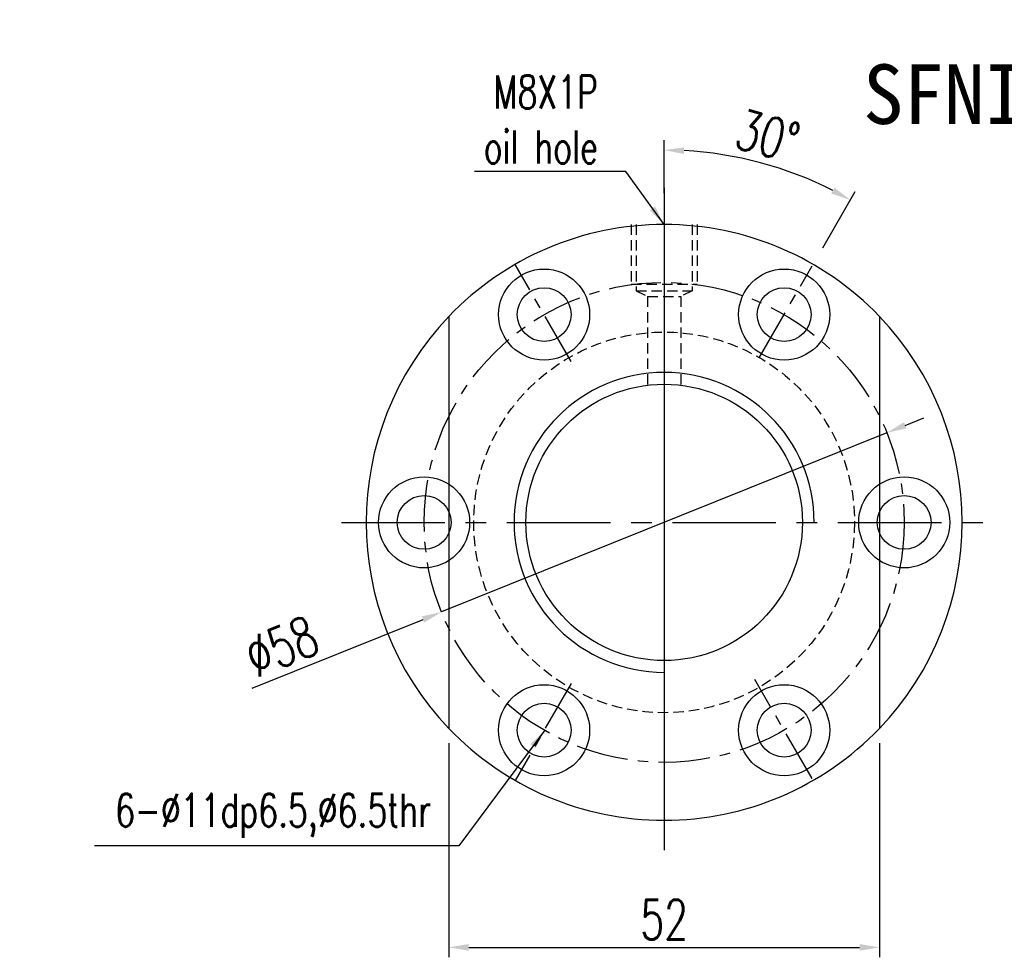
# Model space of a CAD drawing. Extents: x 602 to 812, y 45 to 164.
# Tile 1 of 59: x 602 to 721, y 50 to 164. Entities that reach past the tile are written whole.
import ezdxf
from ezdxf.enums import TextEntityAlignment as Align

# ---------------------------------------------------------------- set-up
doc = ezdxf.new("R2010")
doc.units = 0
doc.header["$MEASUREMENT"] = 0
doc.linetypes.add('CENTER', pattern=[2, 1.25, -0.25, 0.25, -0.25])
doc.linetypes.add('HIDDEN', pattern=[0.375, 0.25, -0.125])
doc.layers.get('0').update_dxf_attribs({"linetype": 'CONTINUOUS'})
for name, color, linetype in [('CEN', 1, 'CENTER'), ('DIM', 4, 'CONTINUOUS'), ('HID', 2, 'HIDDEN'), ('OUT', 3, 'CONTINUOUS')]:
    doc.layers.add(name, color=color, linetype=linetype)
doc.styles.add('CHN', font='SIMPLEX.shx', dxfattribs={"width": 0.7, "bigfont": 'CHINESET.shx'})
doc.styles.add('DIM-7', font='SIMPLEX.shx', dxfattribs={"width": 0.7, "bigfont": 'chineset.shx'})
doc.styles.add('T', font='KAIU.TTF')
doc.dimstyles.new('CNS', dxfattribs={"dimtxt": 4, "dimasz": 2, "dimexe": 1, "dimexo": 1.5, "dimgap": 0.09, "dimtad": 0, "dimdsep": 46, "dimtxsty": 'DIM-7', "dimcen": 0.09, "dimclrd": 4, "dimclre": 4, "dimclrt": 4, "dimadec": 0, "dimazin": 0, "dimtfac": 1, "dimtix": 1, "dimtmove": 2, "dimatfit": 3, "dimfxl": 1, "dimtvp": 0.85, "dimtolj": 1, "dimarcsym": 0})

# ---------------------------------------------------------------- blocks, each defined once
blk = doc.blocks.new('*D51')
at = {"layer": 'DIM', "color": 0, "lineweight": -2, "transparency": 16777216}
for p, q in [((654.07, 76.35), (654.07, 50.49)), ((706.07, 76.35), (706.07, 50.49)), ((656.47, 51.69), (703.67, 51.69))]:
    blk.add_line(p, q, dxfattribs=at)
at = {"layer": 'DIM', "color": 0, "transparency": 16777216}
for points in [[(656.47, 52.09), (656.47, 51.29), (654.07, 51.69)], [(703.67, 52.09), (703.67, 51.29), (706.07, 51.69)]]:
    blk.add_solid(points, dxfattribs=at)
at = {"layer": 'DIM', "color": 0, "transparency": 16777216, "insert": (680.07, 55.05), "char_height": 4.8, "attachment_point": 5, "style": 'DIM-7'}
blk.add_mtext('\\A1;52', dxfattribs=at)
blk = doc.blocks.new('*D52')
at = {"layer": 'DIM', "color": 0, "lineweight": -2, "transparency": 16777216}
for p, q in [((709.19, 114.77), (711.42, 115.67)), ((706.97, 113.88), (653.17, 92.22)), ((630.29, 83), (650.94, 91.32))]:
    blk.add_line(p, q, dxfattribs=at)
at = {"layer": 'DIM', "color": 0, "transparency": 16777216}
for points in [[(709.04, 115.15), (709.34, 114.4), (706.97, 113.88)], [(650.79, 91.69), (651.09, 90.95), (653.17, 92.22)]]:
    blk.add_solid(points, dxfattribs=at)
at = {"layer": 'DIM', "color": 0, "transparency": 16777216, "insert": (633.86, 88.06), "char_height": 4.8, "attachment_point": 5, "rotation": 21.9316, "style": 'DIM-7'}
blk.add_mtext('\\A1;∅58', dxfattribs=at)
blk = doc.blocks.new('*D53')
at = {"layer": 'DIM', "color": 0, "lineweight": -2, "transparency": 16777216}
for p, q in [((680.07, 142.85), (680.07, 149.24)), ((699.22, 136.22), (703.16, 143.05))]:
    blk.add_line(p, q, dxfattribs=at)
blk.add_arc((680.07, 103.05), 44.99, 63.0569, 86.9431, dxfattribs=at)
at = {"layer": 'DIM', "color": 0, "transparency": 16777216}
for points in [[(682.46, 147.57), (682.48, 148.37), (680.07, 148.04)], [(700.64, 143.5), (700.26, 142.8), (702.56, 142.01)]]:
    blk.add_solid(points, dxfattribs=at)
at = {"layer": 'DIM', "color": 0, "transparency": 16777216, "insert": (692.58, 149.75), "char_height": 4.8, "attachment_point": 5, "rotation": 345, "style": 'DIM-7'}
blk.add_mtext('\\A1;30°', dxfattribs=at)

msp = doc.modelspace()

# ---------------------------------------------------------------- linework, layer by layer
at = {"layer": 'CEN', "color": 7, "ltscale": 5}
for p, q in [((668.837, 122.496), (662.067, 134.223)), ((691.559, 122.952), (697.965, 134.048)), ((668.837, 83.597), (662.067, 71.87)), ((697.933, 72.101), (691.018, 84.078))]:
    msp.add_line(p, q, dxfattribs=at)
at = {"layer": 'CEN', "color": 7, "ltscale": 10}
msp.add_line((641.067, 103.047), (719.067, 103.047), dxfattribs=at)
at = {"layer": 'CEN', "color": 7, "ltscale": 5}
msp.add_circle((680.067, 103.047), 29, dxfattribs=at)
at = {"layer": 'DIM', "color": 0}
msp.add_line((680.067, 143.46), (680.067, 63.449), dxfattribs=at)
at = {"layer": 'DIM', "color": 7}
for centre, radius in [((651.067, 103.047), 5.5), ((709.067, 103.047), 5.5), ((651.067, 103.047), 3.25), ((709.067, 103.047), 3.25)]:
    msp.add_circle(centre, radius, dxfattribs=at)
for radius, start, end in [(36, 136.23826, 223.76174), (36, 316.23826, 43.76174), (18.125, 0, 270)]:
    msp.add_arc((680.067, 103.047), radius, start, end, dxfattribs=at)
at = {"layer": 'HID', "color": 7, "ltscale": 5}
for p, q in [((676.067, 139.047), (676.067, 131.847)), ((676.667, 139.047), (676.667, 131.047)), ((683.467, 139.047), (683.467, 131.047)), ((684.067, 139.047), (684.067, 131.847)), ((676.067, 131.847), (684.067, 131.847)), ((676.667, 131.047), (678.067, 130.347)), ((676.667, 131.047), (683.467, 131.047)), ((683.467, 131.047), (682.067, 130.347)), ((678.067, 130.347), (678.067, 119.626)), ((678.067, 130.347), (682.067, 130.347)), ((682.067, 130.347), (682.067, 119.626))]:
    msp.add_line(p, q, dxfattribs=at)
msp.add_circle((680.067, 103.047), 23, dxfattribs=at)
at = {"layer": 'OUT', "color": 7, "ltscale": 10}
for p, q in [((654.067, 127.946), (654.067, 78.147)), ((706.067, 127.946), (706.067, 78.147))]:
    msp.add_line(p, q, dxfattribs=at)
at = {"layer": 'OUT', "color": 7}
for centre, radius in [((665.567, 128.161), 5.5), ((694.567, 128.161), 5.5), ((665.567, 128.161), 3.25), ((694.567, 128.161), 3.25), ((680.067, 103.047), 16.7), ((665.567, 77.932), 5.5), ((694.567, 77.932), 5.5), ((665.567, 77.932), 3.25), ((694.567, 77.932), 3.25)]:
    msp.add_circle(centre, radius, dxfattribs=at)
for start, end in [(43.76174, 136.23826), (223.76174, 316.23826)]:
    msp.add_arc((680.067, 103.047), 36, start, end, dxfattribs=at)

# ---------------------------------------------------------------- texts
at = {"style": 'T'}
msp.add_text('SFNI3205', height=7.2, dxfattribs=at).set_placement((723.685, 154.799), align=Align.MIDDLE)
at = {"layer": 'DIM', "color": 0, "char_height": 4, "attachment_point": 9, "style": 'CHN'}
for s, insert in [('\\A1;M8X1P\\Poil hole', (672.07, 146.402)), ('{\\H1x;6-%%C11dp6.5,%%C6.5thr}', (651.901, 64.925))]:
    msp.add_mtext(s, dxfattribs=dict(at, insert=insert))

# ---------------------------------------------------------------- dimensions: what is measured, and where the dimension line sits
at = {"layer": 'DIM', "color": 0}
dim = msp.add_angular_dim_2l(base=(695.454, 145.322), line1=((698.317, 134.656), (690.817, 121.666)), line2=((680.067, 141.047), (680.067, 65.047)), dimstyle='CNS', override={"dimscale": 1.2, "dimgap": 0.8, "dimtad": 1, "dimclrd": 0, "dimclre": 0, "dimclrt": 0, "dimtmove": 0}, dxfattribs=at)
dim.commit()
dim.dimension.update_dxf_attribs({"geometry": '*D53', "text_midpoint": (692.58, 149.748)})
dim = msp.add_diameter_dim_2p(p1=(706.968, 113.878), p2=(653.165, 92.215), dimstyle='CNS', override={"dimscale": 1.2, "dimgap": 0.8, "dimtad": 1, "dimclrd": 0, "dimclre": 0, "dimclrt": 0, "dimtmove": 0}, dxfattribs=at)
dim.commit()
dim.dimension.update_dxf_attribs({"geometry": '*D52', "text_midpoint": (635.114, 84.947), "dimtype": 163})
dim = msp.add_aligned_dim(p1=(654.067, 78.147), p2=(706.067, 78.147), distance=-26.459, dimstyle='CNS', override={"dimscale": 1.2, "dimgap": 0.8, "dimtad": 1, "dimclrd": 0, "dimclre": 0, "dimclrt": 0, "dimtmove": 0}, dxfattribs=at)
dim.commit()
dim.dimension.update_dxf_attribs({"geometry": '*D51', "text_midpoint": (680.067, 55.048)})

# ---------------------------------------------------------------- leaders
at = {"layer": 'DIM', "color": 0, "annotation_type": 0, "has_hookline": 1, "hookline_direction": 1}
for points, text_width in [([(680.067, 139.047), (675.43, 145.442), (673.03, 145.442)], 14.933), ([(665.651, 77.932), (655.261, 63.965), (652.861, 63.965)], 40.667)]:
    msp.add_leader(points, dimstyle='CNS', override={"dimscale": 1.2, "dimgap": 0.8, "dimtad": 1, "dimclrd": 0, "dimclre": 0, "dimclrt": 0, "dimtmove": 0}, dxfattribs=dict(at, text_width=text_width))

doc.saveas('drawing.dxf')
